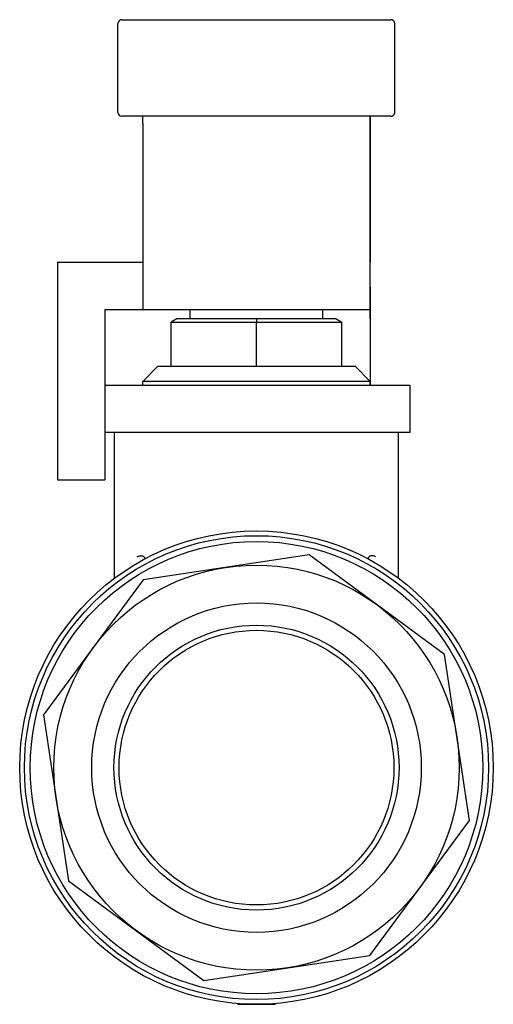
# Model space of a CAD drawing. Header units: millimetres. Extents: x 266 to 437, y 88 to 323.
# Tile 9 of 9: x 412 to 437, y 196 to 248. Entities that reach past the tile are written whole.
import ezdxf

# ---------------------------------------------------------------- set-up
doc = ezdxf.new("R2010")
doc.units = ezdxf.units.MM
doc.layers.add('DETAIL', color=2, linetype='Continuous')

msp = doc.modelspace()

# ---------------------------------------------------------------- linework, layer by layer
at = {"layer": 'DETAIL'}
for p, q in [((417.407, 248.082), (431.607, 248.082)), ((431.615, 248.082), (431.607, 248.082)), ((417.207, 243.182), (417.207, 247.882)), ((431.815, 243.182), (431.815, 247.882)), ((431.607, 242.982), (417.407, 242.982)), ((430.516, 242.982), (430.517, 235.722)), ((431.607, 242.982), (431.615, 242.982)), ((418.516, 242.602), (418.517, 233.954)), ((430.517, 233.954), (430.516, 242.602)), ((414.018, 235.282), (418.517, 235.282)), ((414.018, 235.282), (414.018, 223.782)), ((430.517, 235.282), (430.52, 235.282)), ((416.518, 232.782), (418.517, 232.782)), ((416.518, 232.782), (416.518, 223.782)), ((416.519, 232.782), (416.519, 228.282)), ((418.517, 232.782), (430.517, 232.782)), ((421.019, 232.282), (421.019, 232.782)), ((428.019, 232.282), (428.019, 232.782)), ((430.521, 232.782), (430.517, 232.782)), ((430.521, 232.782), (430.521, 228.782)), ((420.316, 232.282), (420.016, 232.109)), ((420.016, 232.109), (424.519, 232.109)), ((420.016, 229.782), (420.016, 232.109)), ((424.519, 232.282), (420.316, 232.282)), ((428.723, 232.282), (424.519, 232.282)), ((424.519, 232.282), (424.519, 232.109)), ((424.519, 232.109), (429.023, 232.109)), ((424.519, 229.782), (424.519, 232.109)), ((428.723, 232.282), (429.023, 232.109)), ((429.023, 229.782), (429.023, 232.109)), ((430.521, 232.282), (430.521, 228.782)), ((419.319, 229.782), (418.519, 228.982)), ((419.319, 229.782), (420.016, 229.782)), ((420.016, 229.782), (424.519, 229.782)), ((424.519, 229.782), (429.023, 229.782)), ((429.023, 229.782), (429.719, 229.782)), ((429.719, 229.782), (430.519, 228.982)), ((430.519, 228.982), (418.519, 228.982)), ((418.519, 228.782), (418.519, 228.982)), ((430.519, 228.782), (430.519, 228.982)), ((416.519, 228.782), (432.619, 228.782)), ((416.519, 228.282), (416.519, 223.782)), ((432.619, 228.782), (432.619, 226.282)), ((432.619, 226.282), (416.519, 226.282)), ((417.019, 218.582), (417.019, 226.282)), ((432.019, 218.582), (432.019, 226.282)), ((414.018, 223.782), (416.518, 223.782)), ((416.518, 223.782), (416.519, 223.782)), ((427.304, 219.824), (418.539, 218.501)), ((434.437, 214.563), (427.304, 219.824)), ((418.539, 218.501), (413.277, 211.367)), ((435.761, 205.798), (434.437, 214.563)), ((413.277, 211.367), (414.601, 202.602)), ((430.499, 198.664), (435.761, 205.798)), ((414.601, 202.602), (421.735, 197.341)), ((421.735, 197.341), (430.499, 198.664)), ((423.519, 196.122), (423.519, 196.117)), ((423.554, 196.082), (424.519, 196.082)), ((424.519, 196.082), (425.484, 196.082)), ((425.519, 196.117), (425.519, 196.122))]:
    msp.add_line(p, q, dxfattribs=at)
at = {"layer": 'DETAIL', "flags": 128}
for points in [[(431.621, 248.082), (431.621, 248.082), (431.62, 248.082), (431.62, 248.082), (431.62, 248.082), (431.62, 248.082), (431.619, 248.082), (431.619, 248.082), (431.619, 248.082), (431.619, 248.082), (431.618, 248.082), (431.618, 248.082), (431.618, 248.082), (431.618, 248.082), (431.618, 248.082), (431.617, 248.082), (431.617, 248.082), (431.617, 248.082), (431.617, 248.082), (431.616, 248.082), (431.616, 248.082), (431.616, 248.082), (431.616, 248.082), (431.615, 248.082), (431.615, 248.082)], [(431.815, 247.882), (431.815, 247.895), (431.814, 247.907), (431.811, 247.92), (431.809, 247.933), (431.805, 247.945), (431.8, 247.958), (431.795, 247.97), (431.789, 247.981), (431.782, 247.992), (431.775, 248.003), (431.767, 248.013), (431.758, 248.022), (431.749, 248.031), (431.74, 248.039), (431.729, 248.046), (431.719, 248.053), (431.707, 248.06), (431.695, 248.066), (431.683, 248.07), (431.671, 248.074), (431.658, 248.078), (431.646, 248.08), (431.633, 248.082), (431.621, 248.082)], [(431.615, 242.982), (431.628, 242.983), (431.64, 242.984), (431.653, 242.986), (431.666, 242.989), (431.679, 242.993), (431.691, 242.997), (431.703, 243.003), (431.715, 243.009), (431.726, 243.016), (431.737, 243.024), (431.747, 243.032), (431.756, 243.041), (431.765, 243.05), (431.773, 243.06), (431.781, 243.071), (431.788, 243.082), (431.794, 243.094), (431.8, 243.106), (431.805, 243.118), (431.808, 243.131), (431.811, 243.144), (431.813, 243.157), (431.815, 243.17), (431.815, 243.182)], [(418.225, 219.714), (418.252, 219.731), (418.279, 219.745), (418.307, 219.756), (418.336, 219.766), (418.364, 219.772), (418.393, 219.776), (418.421, 219.777), (418.449, 219.776), (418.476, 219.771), (418.501, 219.764), (418.524, 219.755), (418.545, 219.744), (418.564, 219.732), (418.58, 219.718), (418.594, 219.703), (418.604, 219.688), (418.612, 219.673), (418.617, 219.657), (418.618, 219.642), (418.616, 219.627), (418.611, 219.613), (418.602, 219.6), (418.589, 219.588), (418.573, 219.577)], [(430.814, 219.714), (430.787, 219.731), (430.759, 219.744), (430.731, 219.756), (430.703, 219.766), (430.674, 219.772), (430.646, 219.776), (430.618, 219.777), (430.59, 219.776), (430.563, 219.771), (430.538, 219.764), (430.515, 219.755), (430.494, 219.745), (430.475, 219.732), (430.459, 219.718), (430.445, 219.704), (430.434, 219.688), (430.426, 219.673), (430.422, 219.657), (430.421, 219.642), (430.422, 219.627), (430.428, 219.613), (430.437, 219.6), (430.449, 219.588), (430.465, 219.577)]]:
    msp.add_lwpolyline(points, dxfattribs=at)
at = {"layer": 'DETAIL'}
for radius in [12.5, 12.25, 11.946, 11.946, 10.697, 8.7, 7.524, 7.253]:
    msp.add_circle((424.519, 208.582), radius, dxfattribs=at)
for centre, radius, start, end in [((417.407, 247.882), 0.2, 90, 180), ((417.407, 243.182), 0.2, 180, 270), ((423.554, 196.117), 0.035, 180, 270), ((425.484, 196.117), 0.035, 270, 0)]:
    msp.add_arc(centre, radius, start, end, dxfattribs=at)
for centre, major_axis, start_param in [((418.515, 241.682), (0, 1.3), 5.497787), ((430.515, 241.682), (0, 1.3), 5.497787), ((430.517, 236.782), (0, -1.5), 5.497787), ((430.52, 232.282), (0, 3), 4.712389), ((418.517, 236.782), (0, -4), 5.497787), ((430.517, 236.782), (0, -4), 5.497787)]:
    msp.add_ellipse(centre, major_axis=major_axis, ratio=0.000162, start_param=start_param, end_param=6.283185, dxfattribs=at)

doc.saveas('drawing.dxf')
